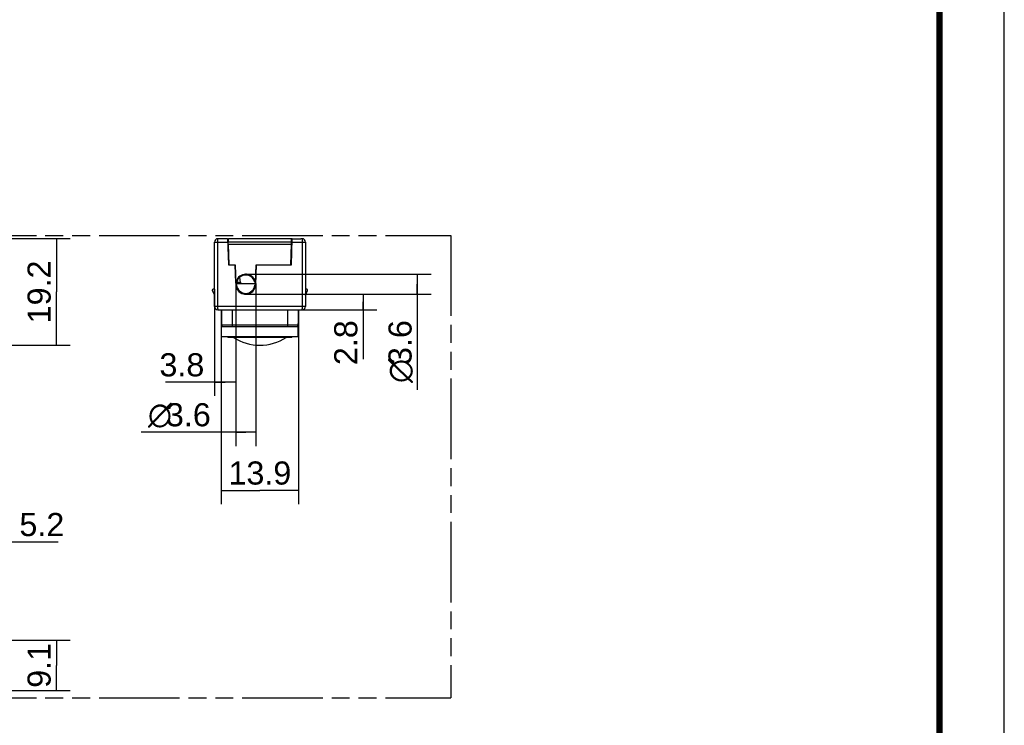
# Model space of a CAD drawing. Header units: millimetres. Extents: x 0 to 210, y 0 to 297.
# Tile 4 of 5: x 104 to 210, y 130 to 206. Entities that reach past the tile are written whole.
import ezdxf
from ezdxf.enums import TextEntityAlignment as Align

# ---------------------------------------------------------------- set-up
doc = ezdxf.new("R2010")
doc.units = ezdxf.units.MM
doc.header["$LTSCALE"] = 19.36
doc.linetypes.add('PHANTOM', pattern=[0.8, 0.45, -0.05, 0.1, -0.05, 0.1, -0.05])
doc.layers.get('0').update_dxf_attribs({"linetype": 'CONTINUOUS'})
doc.layers.add('DEFAULT_3', color=7, linetype='PHANTOM')
doc.layers.add('Z_DIM_2D', color=7, linetype='CONTINUOUS')
doc.styles.add('TEXTSTYLE_3', font='helveticaneueltw1g-ltcn.otf')
doc.styles.add('TEXTSTYLE_4', font='gdt', dxfattribs={"width": 0.7})
doc.dimstyles.new('DIMSTYLE_1', dxfattribs={"dimtxt": 2.5, "dimasz": 3.5, "dimexe": 1.5, "dimexo": 0, "dimtad": 1, "dimdec": 1, "dimlfac": 1.666667, "dimdsep": 46, "dimtxsty": 'TEXTSTYLE_3', "dimcen": 0.09, "dimclrt": 5, "dimadec": 0, "dimazin": 0, "dimtp": 0.2, "dimtm": 0.2, "dimtfac": 1, "dimtdec": 1, "dimtofl": 0, "dimtmove": 0, "dimatfit": 3, "dimfxl": 0, "dimtolj": 1, "dimarcsym": 0})
doc.dimstyles.new('DIMSTYLE_2', dxfattribs={"dimtxt": 2.5, "dimasz": 3.5, "dimexe": 1.5, "dimexo": 0, "dimtad": 1, "dimdec": 1, "dimlfac": 1.666667, "dimdsep": 46, "dimtxsty": 'TEXTSTYLE_3', "dimcen": 0.09, "dimclrt": 5, "dimadec": 0, "dimazin": 0, "dimtp": 0.1, "dimtm": 0.1, "dimtfac": 1, "dimtdec": 1, "dimtofl": 0, "dimtmove": 0, "dimatfit": 3, "dimfxl": 0, "dimtolj": 1, "dimarcsym": 0})

# ---------------------------------------------------------------- blocks, each defined once
blk = doc.blocks.new('*D3')
at = {"layer": 'Z_DIM_2D', "color": 2, "linetype": 'Continuous'}
for p, q in [((98.36, 138.92), (98.36, 151.04)), ((101.47, 142.83), (101.47, 151.04)), ((98.36, 149.54), (99.92, 149.54)), ((101.47, 149.54), (99.92, 149.54)), ((99.92, 149.54), (107.66, 149.54))]:
    blk.add_line(p, q, dxfattribs=at)
at = {"layer": 'Z_DIM_2D', "color": 5, "linetype": 'Continuous', "style": 'TEXTSTYLE_3'}
blk.add_text('5.2', height=2.5, dxfattribs=at).set_placement((103.47, 150.17))
blk = doc.blocks.new('_NONE')
blk = doc.blocks.new('*D5')
at = {"layer": 'Z_DIM_2D', "color": 2, "linetype": 'Continuous'}
for p, q in [((99.92, 138.92), (108.97, 138.92)), ((107.47, 138.92), (107.47, 136.19)), ((107.47, 133.46), (107.47, 136.19)), ((101.11, 133.46), (108.97, 133.46))]:
    blk.add_line(p, q, dxfattribs=at)
at = {"layer": 'Z_DIM_2D', "color": 5, "linetype": 'Continuous', "style": 'TEXTSTYLE_3'}
blk.add_text('9.1', height=2.5, rotation=90, dxfattribs=at).set_placement((106.85, 136.19), align=Align.CENTER)
blk = doc.blocks.new('*D9')
at = {"layer": 'Z_DIM_2D', "color": 2, "linetype": 'Continuous'}
for p, q in [((101.11, 182.33), (108.97, 182.33)), ((107.47, 182.33), (107.47, 176.57)), ((107.47, 170.81), (107.47, 176.57)), ((88.61, 170.81), (108.97, 170.81))]:
    blk.add_line(p, q, dxfattribs=at)
at = {"layer": 'Z_DIM_2D', "color": 5, "linetype": 'Continuous', "style": 'TEXTSTYLE_3'}
blk.add_text('19.2', height=2.5, rotation=90, dxfattribs=at).set_placement((106.85, 176.57), align=Align.CENTER)
blk = doc.blocks.new('*D12')
at = {"layer": 'Z_DIM_2D', "color": 2, "linetype": 'Continuous'}
for p, q in [((124.56, 176.87), (124.56, 165.32)), ((126.87, 177.47), (126.87, 165.32)), ((125.72, 166.82), (119.27, 166.82)), ((124.56, 166.82), (125.72, 166.82)), ((126.87, 166.82), (125.72, 166.82))]:
    blk.add_line(p, q, dxfattribs=at)
at = {"layer": 'Z_DIM_2D', "color": 5, "linetype": 'Continuous', "style": 'TEXTSTYLE_3'}
blk.add_text('3.8', height=2.5, dxfattribs=at).set_placement((123.47, 167.44), align=Align.RIGHT)
blk = doc.blocks.new('*D13')
at = {"layer": 'Z_DIM_2D', "color": 2, "linetype": 'Continuous'}
for p, q in [((126.87, 177.47), (126.87, 159.91)), ((129.03, 177.47), (129.03, 159.91)), ((127.95, 161.41), (116.64, 161.41)), ((126.87, 161.41), (127.95, 161.41)), ((129.03, 161.41), (127.95, 161.41))]:
    blk.add_line(p, q, dxfattribs=at)
at = {"layer": 'Z_DIM_2D', "color": 5, "linetype": 'Continuous'}
for s, style, p in [('3.6', 'TEXTSTYLE_3', (124.17, 162.04)), ('n', 'TEXTSTYLE_4', (119.97, 162.04))]:
    blk.add_text(s, height=2.5, dxfattribs=dict(at, style=style)).set_placement(p, align=Align.RIGHT)
blk = doc.blocks.new('*D14')
at = {"layer": 'Z_DIM_2D', "color": 2, "linetype": 'Continuous'}
for p, q in [((125.31, 174.65), (125.31, 153.61)), ((133.65, 174.65), (133.65, 153.61)), ((125.31, 155.11), (129.48, 155.11)), ((133.65, 155.11), (129.48, 155.11))]:
    blk.add_line(p, q, dxfattribs=at)
at = {"layer": 'Z_DIM_2D', "color": 5, "linetype": 'Continuous', "style": 'TEXTSTYLE_3'}
blk.add_text('13.9', height=2.5, dxfattribs=at).set_placement((129.48, 155.74), align=Align.CENTER)
blk = doc.blocks.new('*D15')
at = {"layer": 'Z_DIM_2D', "color": 2, "linetype": 'Continuous'}
for p, q in [((127.95, 176.33), (142.14, 176.33)), ((140.64, 176.33), (140.64, 175.49)), ((140.64, 174.65), (140.64, 175.49)), ((140.64, 175.49), (140.64, 169.31)), ((134.04, 174.65), (142.14, 174.65))]:
    blk.add_line(p, q, dxfattribs=at)
at = {"layer": 'Z_DIM_2D', "color": 5, "linetype": 'Continuous', "style": 'TEXTSTYLE_3'}
blk.add_text('2.8', height=2.5, rotation=90, dxfattribs=at).set_placement((140.02, 173.51), align=Align.RIGHT)
blk = doc.blocks.new('*D16')
at = {"layer": 'Z_DIM_2D', "color": 2, "linetype": 'Continuous'}
for p, q in [((127.95, 178.49), (148.01, 178.49)), ((146.51, 178.49), (146.51, 177.41)), ((146.51, 176.33), (146.51, 177.41)), ((146.51, 177.41), (146.51, 165.99)), ((127.95, 176.33), (148.01, 176.33))]:
    blk.add_line(p, q, dxfattribs=at)
at = {"layer": 'Z_DIM_2D', "color": 5, "linetype": 'Continuous'}
for s, style, p in [('3.6', 'TEXTSTYLE_3', (145.89, 173.52)), ('n', 'TEXTSTYLE_4', (145.89, 169.32))]:
    blk.add_text(s, height=2.5, rotation=90, dxfattribs=dict(at, style=style)).set_placement(p, align=Align.RIGHT)

msp = doc.modelspace()

# ---------------------------------------------------------------- linework, layer by layer
at = {"color": 2, "linetype": 'Continuous'}
msp.add_line((210, 0), (210, 297), dxfattribs=at)
at = {"color": 9, "linetype": 'Continuous'}
for p, q in [((124.925, 175.004), (124.922, 182.327)), ((125.981, 182.327), (124.922, 182.327)), ((125.985, 182.211), (126.067, 182.211)), ((132.983, 182.327), (126.069, 182.327)), ((132.896, 182.211), (132.979, 182.211)), ((134.042, 182.327), (133.927, 182.327)), ((124.562, 175.007), (124.562, 181.967)), ((124.667, 181.965), (124.762, 181.964)), ((124.762, 181.964), (125.994, 181.964)), ((126.063, 181.979), (132.901, 181.979)), ((132.97, 181.964), (134.179, 181.964)), ((134.179, 181.964), (134.296, 181.965)), ((134.296, 181.965), (134.354, 181.965)), ((134.402, 181.967), (134.402, 175.007)), ((127.376, 177.593), (126.912, 177.593)), ((124.922, 175.004), (124.742, 175.004)), ((124.922, 174.825), (124.922, 175.004)), ((134.036, 175.004), (124.927, 175.004)), ((134.18, 175.004), (134.042, 175.004)), ((134.296, 175.005), (134.18, 175.004)), ((134.354, 175.005), (134.296, 175.005)), ((124.922, 174.647), (134.042, 174.647)), ((125.312, 174.647), (125.327, 172.966)), ((126.512, 172.847), (126.512, 174.647)), ((132.452, 174.647), (132.452, 172.847)), ((133.637, 172.966), (125.327, 172.966)), ((126.512, 172.847), (133.517, 172.847)), ((126.032, 171.707), (126.032, 171.653))]:
    msp.add_line(p, q, dxfattribs=at)
at = {"color": 6, "linetype": 'Continuous'}
for p, q in [((125.981, 182.327), (126.079, 179.507)), ((125.981, 182.327), (126.069, 182.327)), ((126.059, 181.727), (126.069, 182.327)), ((132.884, 179.507), (132.983, 182.327)), ((132.905, 181.727), (132.894, 182.327)), ((132.983, 182.327), (133.927, 182.327)), ((126.002, 181.727), (132.962, 181.727)), ((126.059, 181.727), (126.136, 179.507)), ((132.827, 179.507), (132.905, 181.727)), ((126.115, 180.107), (126.058, 180.107)), ((132.905, 180.107), (132.848, 180.107)), ((126.079, 179.507), (126.816, 179.507)), ((126.798, 179.507), (126.873, 177.369)), ((126.884, 177.566), (126.816, 179.507)), ((129.02, 177.566), (129.088, 179.507)), ((129.031, 177.369), (129.106, 179.507)), ((129.088, 179.507), (132.884, 179.507)), ((127.376, 177.593), (127.326, 178.173)), ((124.562, 176.867), (124.412, 176.867)), ((126.867, 177.516), (126.884, 177.566)), ((126.869, 177.473), (129.035, 177.473)), ((126.878, 177.401), (126.965, 177.314)), ((126.884, 177.565), (126.999, 177.68)), ((128.905, 177.68), (129.02, 177.565)), ((128.939, 177.314), (129.026, 177.401)), ((129.02, 177.566), (129.036, 177.516)), ((134.552, 176.867), (134.402, 176.867)), ((124.322, 176.777), (124.322, 176.722)), ((124.322, 176.722), (124.562, 176.207)), ((134.402, 176.207), (134.642, 176.722)), ((134.642, 176.722), (134.642, 176.777)), ((133.626, 171.707), (133.652, 174.647)), ((125.327, 172.864), (125.327, 172.965)), ((125.338, 171.707), (125.328, 172.847)), ((125.328, 172.847), (126.512, 172.847)), ((125.328, 172.847), (125.328, 172.847)), ((133.517, 172.847), (133.636, 172.847)), ((133.626, 171.707), (125.338, 171.707)), ((132.932, 171.653), (126.032, 171.653)), ((132.932, 171.653), (132.932, 171.707))]:
    msp.add_line(p, q, dxfattribs=at)
at = {"color": 7, "linetype": 'Continuous'}
for p, q in [((125.327, 172.884), (125.328, 172.903)), ((125.327, 172.868), (125.327, 172.884)), ((125.328, 172.847), (125.327, 172.868)), ((125.328, 172.941), (125.328, 172.948)), ((125.328, 172.929), (125.328, 172.941)), ((125.328, 172.919), (125.328, 172.929)), ((125.328, 172.903), (125.328, 172.919)), ((125.392, 172.86), (125.364, 172.88)), ((125.455, 172.848), (125.425, 172.849)), ((133.503, 172.848), (133.505, 172.847)), ((133.505, 172.847), (133.538, 172.849)), ((133.571, 172.86), (133.6, 172.88)), ((133.632, 172.842), (133.636, 172.847)), ((133.636, 172.948), (133.636, 172.918)), ((133.636, 172.918), (133.636, 172.884)), ((133.636, 172.884), (133.636, 172.847))]:
    msp.add_line(p, q, dxfattribs=at)
at = {"color": 7, "linetype": 'Continuous', "const_width": 0.7}
msp.add_lwpolyline([(203, 7), (203, 290)], dxfattribs=at)
at = {"color": 9, "linetype": 'Continuous'}
for points in [[(134.042, 182.327), (134.042, 174.825), (134.042, 174.786), (134.041, 174.751)], [(124.562, 181.967), (124.565, 181.966), (124.576, 181.966), (124.592, 181.966), (124.613, 181.965), (124.667, 181.965)], [(134.354, 181.965), (134.375, 181.966), (134.39, 181.966), (134.399, 181.967), (134.402, 181.967)], [(124.742, 175.004), (124.636, 175.005), (124.61, 175.005), (124.589, 175.006), (124.574, 175.006), (124.565, 175.007), (124.562, 175.007)], [(124.923, 174.751), (124.922, 174.786), (124.922, 174.825)], [(124.923, 174.751), (124.923, 174.721), (124.923, 174.695), (124.922, 174.674), (124.922, 174.647)], [(134.042, 174.647), (134.041, 174.695), (134.041, 174.721), (134.041, 174.751)], [(134.402, 175.007), (134.399, 175.007), (134.39, 175.006), (134.374, 175.006), (134.354, 175.005)]]:
    msp.add_lwpolyline(points, dxfattribs=at)
at = {"color": 6, "linetype": 'Continuous'}
msp.add_lwpolyline([(127.533, 177.473), (127.504, 177.475), (127.477, 177.481), (127.451, 177.491), (127.428, 177.505), (127.409, 177.523), (127.393, 177.544), (127.382, 177.567), (127.376, 177.593)], dxfattribs=at)
for centre, radius, start, end in [((124.922, 181.967), 0.36, 90, 180), ((134.042, 181.967), 0.36, 0, 90), ((127.952, 177.407), 1.08, 16.04386, 163.95614), ((127.952, 177.407), 0.991, 15.98571, 164.01478), ((127.952, 177.407), 1.074, 77.6357, 91.91566), ((127.952, 177.407), 1.074, 24.77821, 52.048), ((124.412, 176.777), 0.09, 90, 180), ((127.952, 177.407), 1.08, 182, 358), ((127.952, 177.407), 1.074, 180.32, 186.43719), ((126.897, 177.71), 0.018, 182, 343.95614), ((127.952, 177.407), 1.074, 163.72247, 171.15974), ((127.952, 177.407), 0.991, 185.35194, 354.64851), ((127.952, 177.407), 1.074, 8.84026, 15.82609), ((129.007, 177.71), 0.018, 196.04386, 358), ((127.952, 177.407), 1.074, 348.11282, 359.68), ((134.552, 176.777), 0.09, 0, 90), ((127.952, 177.407), 1.074, 224.21049, 245.3261), ((127.952, 177.407), 1.074, 249.30453, 276.72963), ((124.922, 175.007), 0.36, 180, 270), ((134.042, 175.007), 0.36, 270, 360), ((129.482, 176.068), 5.255, 237.15563, 302.84437)]:
    msp.add_arc(centre, radius, start, end, dxfattribs=at)
at = {"color": 9, "linetype": 'Continuous'}
for centre, radius, start, end in [((127.952, 177.407), 0.994, 15.6893, 164.3107), ((127.952, 177.407), 0.994, 185.15291, 354.84709), ((125.447, 172.967), 0.12, 180.5, 270), ((133.517, 172.967), 0.12, 270, 359.5)]:
    msp.add_arc(centre, radius, start, end, dxfattribs=at)
at = {"layer": 'DEFAULT_3', "color": 91, "linetype": 'PHANTOM', "true_color": 0x80ff80}
for p, q in [((50.129, 182.68), (150.129, 182.68)), ((150.129, 182.68), (150.129, 132.68)), ((50.129, 132.68), (150.129, 132.68))]:
    msp.add_line(p, q, dxfattribs=at)

# ---------------------------------------------------------------- dimensions: what is measured, and where the dimension line sits
at = {"layer": 'Z_DIM_2D', "color": 2, "linetype": 'Continuous'}
for base, p1, p2, angle, dimstyle, picture, middle in [((107.474, 170.813), (101.114, 182.327), (88.607, 170.813), 270, 'DIMSTYLE_1', '*D9', (107.474, 176.57)), ((140.642, 176.327), (134.042, 174.647), (127.952, 176.327), 90, 'DIMSTYLE_2', '*D15', (140.642, 171.406)), ((98.357, 149.542), (101.474, 142.827), (98.357, 138.922), 180, 'DIMSTYLE_2', '*D3', (105.566, 149.542)), ((107.474, 138.922), (101.114, 133.462), (99.917, 138.922), 90, 'DIMSTYLE_1', '*D5', (107.474, 136.192))]:
    dim = msp.add_linear_dim(base=base, p1=p1, p2=p2, angle=angle, dimstyle=dimstyle, override={"dimblk1": 'NONE', "dimblk2": 'NONE', "dimsah": 1}, dxfattribs=at)
    dim.commit()
    dim.dimension.update_dxf_attribs({"geometry": picture, "text_midpoint": middle, "dimtype": 160})
dim = msp.add_linear_dim(base=(146.513, 176.327), p1=(127.952, 178.487), p2=(127.952, 176.327), angle=270, text='%%c<>', dimstyle='DIMSTYLE_2', override={"dimblk1": 'NONE', "dimblk2": 'NONE', "dimsah": 1}, dxfattribs=at)
dim.commit()
dim.dimension.update_dxf_attribs({"geometry": '*D16', "text_midpoint": (146.513, 169.754), "dimtype": 160})
dim = msp.add_linear_dim(base=(129.035, 161.412), p1=(126.869, 177.473), p2=(129.035, 177.473), text='%%c<>', dimstyle='DIMSTYLE_2', override={"dimblk1": 'NONE', "dimblk2": 'NONE', "dimsah": 1}, dxfattribs=at)
dim.commit()
dim.dimension.update_dxf_attribs({"geometry": '*D13', "text_midpoint": (120.404, 161.412), "dimtype": 160})
for base, p1, p2, dimstyle, picture, middle in [((126.869, 166.818), (124.562, 176.867), (126.869, 177.473), 'DIMSTYLE_2', '*D12', (121.368, 166.818)), ((133.652, 155.115), (125.312, 174.647), (133.652, 174.647), 'DIMSTYLE_1', '*D14', (129.482, 155.115))]:
    dim = msp.add_linear_dim(base=base, p1=p1, p2=p2, dimstyle=dimstyle, override={"dimblk1": 'NONE', "dimblk2": 'NONE', "dimsah": 1}, dxfattribs=at)
    dim.commit()
    dim.dimension.update_dxf_attribs({"geometry": picture, "text_midpoint": middle, "dimtype": 160})

doc.saveas('drawing.dxf')
